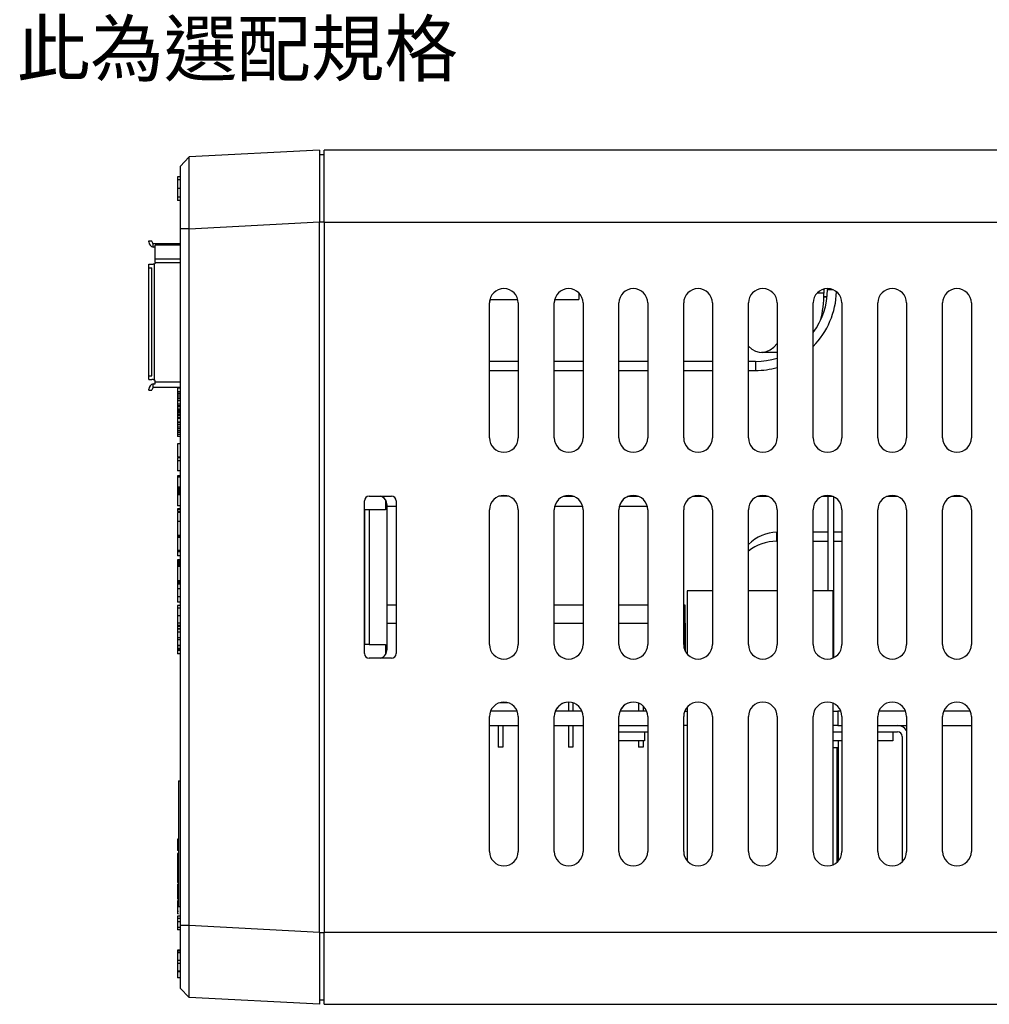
# Model space of a CAD drawing. Extents: x 12050 to 12411, y -1362 to -1020.
# Tile 25 of 36: x 12198 to 12306, y -1362 to -1252. Entities that reach past the tile are written whole.
import ezdxf

# ---------------------------------------------------------------- set-up
doc = ezdxf.new("R2010")
doc.units = 0
doc.layers.add('2', color=2, linetype='CONTINUOUS')
doc.styles.add('DIMEMSIONS', font='isocp.shx', dxfattribs={"bigfont": 'chineset.shx'})

msp = doc.modelspace()

# ---------------------------------------------------------------- linework, layer by layer
at = {"layer": '2', "color": 7}
for p, q in [((12231.186, -1266.911), (12216.684, -1267.671)), ((12231.186, -1266.911), (12231.186, -1274.9)), ((12231.186, -1266.911), (12231.186, -1267.411)), ((12331.686, -1266.911), (12231.686, -1266.911)), ((12231.686, -1274.911), (12231.686, -1266.911)), ((12215.686, -1268.723), (12216.684, -1267.671)), ((12231.186, -1267.411), (12231.686, -1267.411)), ((12215.686, -1268.723), (12215.686, -1275.66)), ((12215.686, -1269.864), (12215.386, -1269.864)), ((12215.386, -1269.864), (12215.386, -1269.872)), ((12215.686, -1269.872), (12215.386, -1269.872)), ((12215.386, -1269.872), (12215.386, -1270.206)), ((12215.386, -1270.206), (12215.386, -1271.185)), ((12215.686, -1270.206), (12215.386, -1270.206)), ((12215.686, -1271.185), (12215.386, -1271.185)), ((12215.386, -1271.185), (12215.386, -1272.153)), ((12215.686, -1272.153), (12215.386, -1272.153)), ((12215.386, -1272.153), (12215.386, -1272.503)), ((12215.386, -1272.503), (12215.386, -1272.511)), ((12215.686, -1272.503), (12215.386, -1272.503)), ((12215.686, -1272.511), (12215.386, -1272.511)), ((12215.686, -1275.66), (12215.686, -1318.411)), ((12216.684, -1275.66), (12215.686, -1275.66)), ((12216.684, -1275.66), (12231.186, -1274.9)), ((12216.684, -1318.411), (12216.684, -1275.66)), ((12231.186, -1274.9), (12231.686, -1274.9)), ((12231.186, -1353.922), (12231.186, -1274.9)), ((12231.686, -1274.911), (12331.566, -1274.911)), ((12231.686, -1274.911), (12231.686, -1353.911)), ((12212.186, -1277.011), (12212.536, -1277.011)), ((12212.186, -1277.111), (12212.186, -1277.011)), ((12212.536, -1277.061), (12212.536, -1277.011)), ((12212.686, -1277.703), (12212.686, -1277.311)), ((12212.686, -1277.311), (12212.88, -1277.311)), ((12212.886, -1277.711), (12212.786, -1277.711)), ((12212.88, -1277.311), (12215.686, -1277.311)), ((12212.886, -1278.985), (12212.886, -1277.487)), ((12215.686, -1277.487), (12212.886, -1277.487)), ((12212.886, -1278.985), (12215.686, -1278.985)), ((12212.186, -1279.611), (12212.536, -1279.611)), ((12212.186, -1280.011), (12212.186, -1279.611)), ((12212.186, -1292.011), (12212.186, -1280.011)), ((12212.186, -1280.011), (12212.536, -1280.011)), ((12212.536, -1279.611), (12212.686, -1279.611)), ((12212.536, -1292.011), (12212.536, -1280.011)), ((12212.786, -1279.584), (12212.786, -1292.438)), ((12212.886, -1279.41), (12215.686, -1279.41)), ((12287.686, -1282.311), (12287.686, -1282.411)), ((12260.006, -1282.768), (12260.006, -1283.511)), ((12287.286, -1282.811), (12286.524, -1282.811)), ((12287.644, -1283.231), (12287.279, -1283.231)), ((12287.28, -1283.211), (12287.646, -1283.211)), ((12287.286, -1282.362), (12287.286, -1282.811)), ((12287.686, -1282.411), (12288.242, -1282.411)), ((12250.086, -1298.911), (12250.086, -1283.911)), ((12250.086, -1290.411), (12250.086, -1283.911)), ((12250.136, -1283.511), (12253.235, -1283.511)), ((12253.286, -1283.911), (12253.286, -1298.911)), ((12257.286, -1298.911), (12257.286, -1283.911)), ((12257.286, -1290.411), (12257.286, -1283.911)), ((12257.336, -1283.511), (12260.006, -1283.511)), ((12260.486, -1283.911), (12260.486, -1298.911)), ((12264.486, -1298.911), (12264.486, -1283.911)), ((12264.486, -1290.411), (12264.486, -1283.911)), ((12267.686, -1283.911), (12267.686, -1298.911)), ((12271.686, -1298.911), (12271.686, -1283.911)), ((12271.686, -1290.411), (12271.686, -1283.911)), ((12274.886, -1283.911), (12274.886, -1298.911)), ((12278.886, -1298.911), (12278.886, -1283.911)), ((12282.086, -1283.911), (12282.086, -1298.911)), ((12286.086, -1298.911), (12286.086, -1283.911)), ((12289.286, -1283.911), (12289.286, -1298.911)), ((12293.286, -1298.911), (12293.286, -1283.911)), ((12296.486, -1283.911), (12296.486, -1298.911)), ((12300.486, -1298.911), (12300.486, -1283.911)), ((12303.686, -1283.911), (12303.686, -1298.911)), ((12286.935, -1285.771), (12286.946, -1285.771)), ((12278.886, -1290.411), (12278.886, -1288.727)), ((12282.086, -1289.411), (12280.348, -1289.411)), ((12253.286, -1290.411), (12250.086, -1290.411)), ((12260.486, -1290.411), (12257.286, -1290.411)), ((12267.686, -1290.411), (12264.486, -1290.411)), ((12274.886, -1290.411), (12271.686, -1290.411)), ((12279.686, -1290.411), (12278.886, -1290.411)), ((12279.686, -1290.411), (12279.686, -1291.411)), ((12212.186, -1292.011), (12212.536, -1292.011)), ((12212.186, -1292.411), (12212.186, -1292.011)), ((12250.086, -1291.411), (12253.286, -1291.411)), ((12257.286, -1291.411), (12260.486, -1291.411)), ((12264.486, -1291.411), (12267.686, -1291.411)), ((12271.686, -1291.411), (12274.886, -1291.411)), ((12278.886, -1291.411), (12279.686, -1291.411)), ((12212.186, -1292.411), (12212.536, -1292.411)), ((12212.686, -1292.411), (12212.536, -1292.411)), ((12212.686, -1293.332), (12212.686, -1292.919)), ((12212.786, -1292.911), (12212.879, -1292.911)), ((12212.883, -1292.91), (12212.886, -1292.711)), ((12212.886, -1292.711), (12212.886, -1292.611)), ((12215.686, -1292.711), (12212.886, -1292.711)), ((12212.186, -1293.611), (12212.186, -1293.511)), ((12212.186, -1293.611), (12212.536, -1293.611)), ((12212.536, -1293.611), (12212.536, -1293.561)), ((12212.886, -1293.311), (12212.786, -1293.311)), ((12215.686, -1293.311), (12212.886, -1293.311)), ((12215.386, -1293.311), (12215.386, -1293.4)), ((12215.686, -1293.4), (12215.386, -1293.4)), ((12215.386, -1293.4), (12215.386, -1293.8)), ((12215.686, -1293.8), (12215.386, -1293.8)), ((12215.386, -1293.8), (12215.386, -1293.985)), ((12215.386, -1293.985), (12215.386, -1294.177)), ((12215.686, -1293.985), (12215.386, -1293.985)), ((12215.386, -1294.177), (12215.386, -1294.377)), ((12215.686, -1294.177), (12215.386, -1294.177)), ((12215.386, -1294.377), (12215.386, -1294.582)), ((12215.686, -1294.377), (12215.386, -1294.377)), ((12215.686, -1294.582), (12215.386, -1294.582)), ((12215.386, -1294.582), (12215.386, -1294.783)), ((12215.686, -1294.783), (12215.386, -1294.783)), ((12215.386, -1294.783), (12215.386, -1295.183)), ((12215.686, -1295.183), (12215.386, -1295.183)), ((12215.386, -1295.183), (12215.386, -1295.368)), ((12215.386, -1295.368), (12215.386, -1295.478)), ((12215.686, -1295.368), (12215.386, -1295.368)), ((12215.686, -1295.478), (12215.386, -1295.478)), ((12215.386, -1295.478), (12215.386, -1295.717)), ((12215.686, -1295.717), (12215.386, -1295.717)), ((12215.386, -1295.717), (12215.386, -1295.861)), ((12215.686, -1295.861), (12215.386, -1295.861)), ((12215.386, -1295.861), (12215.386, -1295.88)), ((12215.686, -1295.88), (12215.386, -1295.88)), ((12215.386, -1295.88), (12215.386, -1295.897)), ((12215.686, -1295.897), (12215.386, -1295.897)), ((12215.386, -1295.897), (12215.386, -1295.912)), ((12215.686, -1295.912), (12215.386, -1295.912)), ((12215.386, -1295.912), (12215.386, -1295.926)), ((12215.686, -1295.926), (12215.386, -1295.926)), ((12215.386, -1295.926), (12215.386, -1295.938)), ((12215.686, -1295.938), (12215.386, -1295.938)), ((12215.386, -1295.938), (12215.386, -1295.949)), ((12215.686, -1295.949), (12215.386, -1295.949)), ((12215.386, -1295.949), (12215.386, -1295.959)), ((12215.686, -1295.959), (12215.386, -1295.959)), ((12215.386, -1295.959), (12215.386, -1295.967)), ((12215.686, -1295.967), (12215.386, -1295.967)), ((12215.386, -1295.967), (12215.386, -1295.974)), ((12215.686, -1295.974), (12215.386, -1295.974)), ((12215.386, -1295.974), (12215.386, -1295.981)), ((12215.686, -1295.981), (12215.386, -1295.981)), ((12215.386, -1295.981), (12215.386, -1295.989)), ((12215.686, -1295.989), (12215.386, -1295.989)), ((12215.386, -1295.989), (12215.386, -1295.996)), ((12215.686, -1295.996), (12215.386, -1295.996)), ((12215.386, -1295.996), (12215.386, -1296.004)), ((12215.686, -1296.004), (12215.386, -1296.004)), ((12215.386, -1296.004), (12215.386, -1296.011)), ((12215.686, -1296.011), (12215.386, -1296.011)), ((12215.386, -1296.011), (12215.386, -1296.019)), ((12215.686, -1296.019), (12215.386, -1296.019)), ((12215.386, -1296.019), (12215.386, -1296.027)), ((12215.686, -1296.027), (12215.386, -1296.027)), ((12215.386, -1296.027), (12215.386, -1296.036)), ((12215.686, -1296.036), (12215.386, -1296.036)), ((12215.386, -1296.036), (12215.386, -1296.045)), ((12215.686, -1296.045), (12215.386, -1296.045)), ((12215.386, -1296.045), (12215.386, -1296.056)), ((12215.686, -1296.056), (12215.386, -1296.056)), ((12215.386, -1296.056), (12215.386, -1296.068)), ((12215.686, -1296.068), (12215.386, -1296.068)), ((12215.386, -1296.068), (12215.386, -1296.081)), ((12215.686, -1296.081), (12215.386, -1296.081)), ((12215.386, -1296.081), (12215.386, -1296.096)), ((12215.686, -1296.096), (12215.386, -1296.096)), ((12215.386, -1296.096), (12215.386, -1296.111)), ((12215.686, -1296.111), (12215.386, -1296.111)), ((12215.386, -1296.111), (12215.386, -1296.128)), ((12215.686, -1296.128), (12215.386, -1296.128)), ((12215.386, -1296.128), (12215.386, -1296.168)), ((12215.686, -1296.168), (12215.386, -1296.168)), ((12215.386, -1296.168), (12215.386, -1296.367)), ((12215.386, -1296.367), (12215.386, -1296.474)), ((12215.686, -1296.367), (12215.386, -1296.367)), ((12215.686, -1296.474), (12215.386, -1296.474)), ((12215.386, -1296.474), (12215.386, -1296.691)), ((12215.386, -1296.691), (12215.386, -1296.777)), ((12215.686, -1296.691), (12215.386, -1296.691)), ((12215.686, -1296.777), (12215.386, -1296.777)), ((12215.386, -1296.777), (12215.386, -1297.173)), ((12215.686, -1297.173), (12215.386, -1297.173)), ((12215.386, -1297.173), (12215.386, -1297.255)), ((12215.686, -1297.255), (12215.386, -1297.255)), ((12215.386, -1297.255), (12215.386, -1297.467)), ((12215.386, -1297.467), (12215.386, -1297.468)), ((12215.686, -1297.467), (12215.386, -1297.467)), ((12215.686, -1297.468), (12215.386, -1297.468)), ((12215.386, -1297.468), (12215.386, -1297.708)), ((12215.686, -1297.708), (12215.386, -1297.708)), ((12215.386, -1297.708), (12215.386, -1297.921)), ((12215.686, -1297.921), (12215.386, -1297.921)), ((12215.386, -1297.921), (12215.386, -1298.117)), ((12215.686, -1298.117), (12215.386, -1298.117)), ((12215.386, -1298.117), (12215.386, -1298.314)), ((12215.686, -1298.314), (12215.386, -1298.314)), ((12215.386, -1298.314), (12215.386, -1298.532)), ((12215.686, -1298.532), (12215.386, -1298.532)), ((12215.386, -1298.532), (12215.386, -1298.767)), ((12215.686, -1298.767), (12215.386, -1298.767)), ((12215.686, -1299.585), (12215.386, -1299.585)), ((12215.386, -1299.585), (12215.386, -1301.051)), ((12215.686, -1301.051), (12215.386, -1301.051)), ((12215.686, -1301.141), (12215.386, -1301.141)), ((12215.386, -1301.141), (12215.386, -1301.451)), ((12215.686, -1301.451), (12215.386, -1301.451)), ((12215.386, -1301.451), (12215.386, -1302.576)), ((12215.686, -1302.576), (12215.386, -1302.576)), ((12215.686, -1303.135), (12215.386, -1303.135)), ((12215.386, -1303.135), (12215.386, -1303.135)), ((12215.686, -1303.135), (12215.386, -1303.135)), ((12215.386, -1303.135), (12215.386, -1303.136)), ((12215.686, -1303.136), (12215.386, -1303.136)), ((12215.386, -1303.136), (12215.386, -1303.138)), ((12215.686, -1303.138), (12215.386, -1303.138)), ((12215.386, -1303.138), (12215.386, -1303.14)), ((12215.686, -1303.14), (12215.386, -1303.14)), ((12215.386, -1303.14), (12215.386, -1303.146)), ((12215.686, -1303.146), (12215.386, -1303.146)), ((12215.386, -1303.146), (12215.386, -1303.152)), ((12215.686, -1303.152), (12215.386, -1303.152)), ((12215.386, -1303.152), (12215.386, -1303.158)), ((12215.686, -1303.158), (12215.386, -1303.158)), ((12215.386, -1303.158), (12215.386, -1303.164)), ((12215.686, -1303.164), (12215.386, -1303.164)), ((12215.386, -1303.164), (12215.386, -1303.17)), ((12215.686, -1303.17), (12215.386, -1303.17)), ((12215.386, -1303.17), (12215.386, -1303.176)), ((12215.686, -1303.176), (12215.386, -1303.176)), ((12215.386, -1303.176), (12215.386, -1303.181)), ((12215.686, -1303.181), (12215.386, -1303.181)), ((12215.386, -1303.181), (12215.386, -1303.187)), ((12215.686, -1303.187), (12215.386, -1303.187)), ((12215.386, -1303.187), (12215.386, -1303.193)), ((12215.686, -1303.193), (12215.386, -1303.193)), ((12215.386, -1303.193), (12215.386, -1303.199)), ((12215.686, -1303.199), (12215.386, -1303.199)), ((12215.386, -1303.199), (12215.386, -1303.205)), ((12215.686, -1303.205), (12215.386, -1303.205)), ((12215.386, -1303.205), (12215.386, -1303.211)), ((12215.686, -1303.211), (12215.386, -1303.211)), ((12215.386, -1303.211), (12215.386, -1303.217)), ((12215.686, -1303.217), (12215.386, -1303.217)), ((12215.386, -1303.217), (12215.386, -1303.223)), ((12215.686, -1303.223), (12215.386, -1303.223)), ((12215.386, -1303.223), (12215.386, -1303.229)), ((12215.686, -1303.229), (12215.386, -1303.229)), ((12215.386, -1303.229), (12215.386, -1303.235)), ((12215.686, -1303.235), (12215.386, -1303.235)), ((12215.386, -1303.235), (12215.386, -1303.241)), ((12215.686, -1303.241), (12215.386, -1303.241)), ((12215.386, -1303.241), (12215.386, -1303.247)), ((12215.686, -1303.247), (12215.386, -1303.247)), ((12215.386, -1303.247), (12215.386, -1303.252)), ((12215.686, -1303.252), (12215.386, -1303.252)), ((12215.386, -1303.252), (12215.386, -1303.258)), ((12215.686, -1303.258), (12215.386, -1303.258)), ((12215.386, -1303.258), (12215.386, -1303.27)), ((12215.686, -1303.27), (12215.386, -1303.27)), ((12215.386, -1303.27), (12215.386, -1303.276)), ((12215.686, -1303.276), (12215.386, -1303.276)), ((12215.386, -1303.276), (12215.386, -1303.282)), ((12215.686, -1303.282), (12215.386, -1303.282)), ((12215.386, -1303.282), (12215.386, -1304.414)), ((12215.686, -1304.414), (12215.386, -1304.414)), ((12215.386, -1304.414), (12215.386, -1304.422)), ((12215.686, -1304.422), (12215.386, -1304.422)), ((12215.386, -1304.422), (12215.386, -1304.433)), ((12215.686, -1304.433), (12215.386, -1304.433)), ((12215.386, -1304.433), (12215.386, -1304.444)), ((12215.686, -1304.444), (12215.386, -1304.444)), ((12215.386, -1304.444), (12215.386, -1304.456)), ((12215.686, -1304.456), (12215.386, -1304.456)), ((12215.386, -1304.456), (12215.386, -1304.468)), ((12215.686, -1304.468), (12215.386, -1304.468)), ((12215.386, -1304.468), (12215.386, -1304.479)), ((12215.686, -1304.479), (12215.386, -1304.479)), ((12215.386, -1304.479), (12215.386, -1304.491)), ((12215.686, -1304.491), (12215.386, -1304.491)), ((12215.386, -1304.491), (12215.386, -1304.504)), ((12215.686, -1304.504), (12215.386, -1304.504)), ((12215.386, -1304.504), (12215.386, -1304.516)), ((12215.686, -1304.516), (12215.386, -1304.516)), ((12215.386, -1304.516), (12215.386, -1304.528)), ((12215.686, -1304.528), (12215.386, -1304.528)), ((12215.386, -1304.528), (12215.386, -1304.541)), ((12215.686, -1304.541), (12215.386, -1304.541)), ((12215.386, -1304.541), (12215.386, -1304.553)), ((12215.686, -1304.553), (12215.386, -1304.553)), ((12215.386, -1304.553), (12215.386, -1304.566)), ((12215.686, -1304.566), (12215.386, -1304.566)), ((12215.386, -1304.566), (12215.386, -1304.578)), ((12215.686, -1304.578), (12215.386, -1304.578)), ((12215.386, -1304.578), (12215.386, -1304.591)), ((12215.686, -1304.591), (12215.386, -1304.591)), ((12215.386, -1304.591), (12215.386, -1304.603)), ((12215.686, -1304.603), (12215.386, -1304.603)), ((12215.386, -1304.603), (12215.386, -1304.615)), ((12215.686, -1304.615), (12215.386, -1304.615)), ((12215.386, -1304.615), (12215.386, -1304.628)), ((12215.686, -1304.628), (12215.386, -1304.628)), ((12215.386, -1304.628), (12215.386, -1304.64)), ((12215.686, -1304.64), (12215.386, -1304.64)), ((12215.386, -1304.64), (12215.386, -1304.655)), ((12215.686, -1304.655), (12215.386, -1304.655)), ((12215.386, -1304.655), (12215.386, -1304.67)), ((12215.686, -1304.67), (12215.386, -1304.67)), ((12215.386, -1304.67), (12215.386, -1304.685)), ((12215.686, -1304.685), (12215.386, -1304.685)), ((12215.386, -1304.685), (12215.386, -1304.701)), ((12215.686, -1304.701), (12215.386, -1304.701)), ((12215.386, -1304.701), (12215.386, -1304.716)), ((12215.686, -1304.716), (12215.386, -1304.716)), ((12215.386, -1304.716), (12215.386, -1304.731)), ((12215.686, -1304.731), (12215.386, -1304.731)), ((12215.386, -1304.731), (12215.386, -1304.746)), ((12215.686, -1304.746), (12215.386, -1304.746)), ((12215.386, -1304.746), (12215.386, -1304.762)), ((12215.686, -1304.762), (12215.386, -1304.762)), ((12215.386, -1304.762), (12215.386, -1304.777)), ((12215.686, -1304.777), (12215.386, -1304.777)), ((12215.386, -1304.777), (12215.386, -1304.792)), ((12215.686, -1304.792), (12215.386, -1304.792)), ((12215.386, -1304.792), (12215.386, -1304.807)), ((12215.686, -1304.807), (12215.386, -1304.807)), ((12215.386, -1304.807), (12215.386, -1304.822)), ((12215.686, -1304.822), (12215.386, -1304.822)), ((12215.386, -1304.822), (12215.386, -1304.836)), ((12215.686, -1304.836), (12215.386, -1304.836)), ((12215.386, -1304.836), (12215.386, -1304.851)), ((12215.686, -1304.851), (12215.386, -1304.851)), ((12215.386, -1304.851), (12215.386, -1304.865)), ((12215.686, -1304.865), (12215.386, -1304.865)), ((12215.386, -1304.865), (12215.386, -1304.879)), ((12215.686, -1304.879), (12215.386, -1304.879)), ((12215.386, -1304.879), (12215.386, -1304.893)), ((12215.686, -1304.893), (12215.386, -1304.893)), ((12215.386, -1304.893), (12215.386, -1304.906)), ((12215.686, -1304.906), (12215.386, -1304.906)), ((12215.386, -1304.906), (12215.386, -1304.92)), ((12215.686, -1304.92), (12215.386, -1304.92)), ((12215.386, -1304.92), (12215.386, -1304.933)), ((12215.686, -1304.933), (12215.386, -1304.933)), ((12215.386, -1304.933), (12215.386, -1304.945)), ((12215.686, -1304.945), (12215.386, -1304.945)), ((12215.386, -1304.945), (12215.386, -1304.958)), ((12215.686, -1304.958), (12215.386, -1304.958)), ((12215.386, -1304.958), (12215.386, -1304.97)), ((12215.686, -1304.97), (12215.386, -1304.97)), ((12215.386, -1304.97), (12215.386, -1304.981)), ((12215.686, -1304.981), (12215.386, -1304.981)), ((12215.386, -1304.981), (12215.386, -1304.999)), ((12215.686, -1304.999), (12215.386, -1304.999)), ((12215.386, -1304.999), (12215.386, -1305.015)), ((12215.686, -1305.015), (12215.386, -1305.015)), ((12215.386, -1305.015), (12215.386, -1305.03)), ((12215.686, -1305.03), (12215.386, -1305.03)), ((12215.386, -1305.03), (12215.386, -1305.044)), ((12215.686, -1305.044), (12215.386, -1305.044)), ((12215.386, -1305.044), (12215.386, -1305.057)), ((12215.686, -1305.057), (12215.386, -1305.057)), ((12215.386, -1305.057), (12215.386, -1305.068)), ((12215.686, -1305.068), (12215.386, -1305.068)), ((12215.386, -1305.068), (12215.386, -1305.079)), ((12215.686, -1305.079), (12215.386, -1305.079)), ((12215.386, -1305.079), (12215.386, -1305.089)), ((12215.686, -1305.089), (12215.386, -1305.089)), ((12215.386, -1305.089), (12215.386, -1305.097)), ((12215.686, -1305.097), (12215.386, -1305.097)), ((12215.386, -1305.097), (12215.386, -1305.105)), ((12215.686, -1305.105), (12215.386, -1305.105)), ((12215.386, -1305.105), (12215.386, -1305.112)), ((12215.686, -1305.112), (12215.386, -1305.112)), ((12215.386, -1305.112), (12215.386, -1305.118)), ((12215.686, -1305.118), (12215.386, -1305.118)), ((12215.386, -1305.118), (12215.386, -1305.124)), ((12215.686, -1305.124), (12215.386, -1305.124)), ((12215.386, -1305.124), (12215.386, -1305.129)), ((12215.686, -1305.129), (12215.386, -1305.129)), ((12215.386, -1305.129), (12215.386, -1305.133)), ((12215.686, -1305.133), (12215.386, -1305.133)), ((12215.386, -1305.133), (12215.386, -1305.136)), ((12215.686, -1305.136), (12215.386, -1305.136)), ((12215.386, -1305.136), (12215.386, -1305.139)), ((12215.686, -1305.139), (12215.386, -1305.139)), ((12215.386, -1305.139), (12215.386, -1305.142)), ((12215.686, -1305.142), (12215.386, -1305.142)), ((12215.386, -1305.142), (12215.386, -1305.144)), ((12215.686, -1305.144), (12215.386, -1305.144)), ((12215.386, -1305.144), (12215.386, -1305.146)), ((12215.686, -1305.146), (12215.386, -1305.146)), ((12215.386, -1305.146), (12215.386, -1305.147)), ((12215.686, -1305.147), (12215.386, -1305.147)), ((12215.386, -1305.147), (12215.386, -1305.148)), ((12215.686, -1305.148), (12215.386, -1305.148)), ((12215.386, -1305.148), (12215.386, -1305.149)), ((12215.686, -1305.149), (12215.386, -1305.149)), ((12215.386, -1305.149), (12215.386, -1305.15)), ((12215.686, -1305.15), (12215.386, -1305.15)), ((12215.386, -1305.15), (12215.386, -1305.257)), ((12215.686, -1305.257), (12215.386, -1305.257)), ((12215.386, -1305.257), (12215.386, -1306.464)), ((12236.186, -1322.911), (12236.186, -1305.911)), ((12236.686, -1305.411), (12239.186, -1305.411)), ((12238.519, -1305.814), (12238.519, -1306.911)), ((12238.686, -1306.511), (12238.686, -1306.367)), ((12238.686, -1322.455), (12238.686, -1306.367)), ((12239.686, -1305.911), (12239.686, -1322.911)), ((12252.242, -1305.411), (12251.129, -1305.411)), ((12258.329, -1305.411), (12259.442, -1305.411)), ((12265.529, -1305.411), (12266.642, -1305.411)), ((12272.729, -1305.411), (12273.842, -1305.411)), ((12279.929, -1305.411), (12281.042, -1305.411)), ((12287.129, -1305.411), (12288.242, -1305.411)), ((12287.766, -1315.911), (12287.766, -1305.411)), ((12288.406, -1323.34), (12288.406, -1305.482)), ((12294.329, -1305.411), (12295.442, -1305.411)), ((12301.529, -1305.411), (12302.642, -1305.411)), ((12215.686, -1306.464), (12215.386, -1306.464)), ((12215.686, -1306.788), (12215.386, -1306.788)), ((12215.386, -1306.788), (12215.386, -1306.846)), ((12215.686, -1306.846), (12215.386, -1306.846)), ((12215.386, -1306.846), (12215.386, -1306.874)), ((12215.686, -1306.874), (12215.386, -1306.874)), ((12215.386, -1306.874), (12215.386, -1307.098)), ((12215.686, -1307.098), (12215.386, -1307.098)), ((12215.386, -1307.098), (12215.386, -1307.111)), ((12215.686, -1307.205), (12215.386, -1307.205)), ((12215.386, -1307.205), (12215.386, -1308.222)), ((12236.686, -1306.911), (12236.186, -1306.911)), ((12236.186, -1306.911), (12236.186, -1321.911)), ((12238.519, -1306.911), (12236.686, -1306.911)), ((12236.686, -1306.911), (12236.686, -1321.911)), ((12238.686, -1306.511), (12239.686, -1306.511)), ((12250.086, -1321.911), (12250.086, -1306.911)), ((12253.286, -1306.911), (12253.286, -1321.911)), ((12257.286, -1321.911), (12257.286, -1306.911)), ((12257.336, -1306.511), (12260.435, -1306.511)), ((12260.486, -1306.911), (12260.486, -1321.911)), ((12264.486, -1321.911), (12264.486, -1306.911)), ((12264.536, -1306.511), (12267.635, -1306.511)), ((12267.686, -1306.911), (12267.686, -1321.911)), ((12271.686, -1321.911), (12271.686, -1306.911)), ((12274.886, -1306.911), (12274.886, -1321.911)), ((12278.886, -1321.911), (12278.886, -1306.911)), ((12282.086, -1306.911), (12282.086, -1321.911)), ((12286.086, -1321.911), (12286.086, -1306.911)), ((12289.286, -1306.911), (12289.286, -1321.911)), ((12293.286, -1321.911), (12293.286, -1306.911)), ((12296.486, -1306.911), (12296.486, -1321.911)), ((12300.486, -1321.911), (12300.486, -1306.911)), ((12303.686, -1306.911), (12303.686, -1321.911)), ((12215.686, -1308.222), (12215.386, -1308.222)), ((12215.386, -1308.222), (12215.386, -1309.789)), ((12282.086, -1309.411), (12282.046, -1309.411)), ((12287.766, -1309.411), (12286.086, -1309.411)), ((12289.286, -1309.411), (12288.406, -1309.411)), ((12215.686, -1309.789), (12215.386, -1309.789)), ((12215.386, -1309.789), (12215.386, -1309.848)), ((12215.686, -1309.848), (12215.386, -1309.848)), ((12215.386, -1309.848), (12215.386, -1309.982)), ((12215.686, -1309.982), (12215.386, -1309.982)), ((12215.386, -1309.982), (12215.386, -1311.454)), ((12282.029, -1310.411), (12282.086, -1310.411)), ((12286.086, -1315.911), (12286.086, -1310.411)), ((12286.086, -1310.411), (12287.766, -1310.411)), ((12288.406, -1310.411), (12289.286, -1310.411)), ((12215.386, -1311.454), (12215.386, -1311.598)), ((12215.686, -1311.454), (12215.386, -1311.454)), ((12215.686, -1311.598), (12215.386, -1311.598)), ((12215.386, -1311.598), (12215.386, -1312.034)), ((12278.886, -1315.911), (12278.886, -1311.523)), ((12215.686, -1312.034), (12215.386, -1312.034)), ((12215.686, -1312.49), (12215.386, -1312.49)), ((12215.386, -1312.49), (12215.386, -1312.49)), ((12215.686, -1312.49), (12215.386, -1312.49)), ((12215.386, -1312.49), (12215.386, -1312.49)), ((12215.686, -1312.49), (12215.386, -1312.49)), ((12215.386, -1312.49), (12215.386, -1312.492)), ((12215.686, -1312.492), (12215.386, -1312.492)), ((12215.386, -1312.492), (12215.386, -1312.494)), ((12215.686, -1312.494), (12215.386, -1312.494)), ((12215.386, -1312.494), (12215.386, -1312.496)), ((12215.686, -1312.496), (12215.386, -1312.496)), ((12215.386, -1312.496), (12215.386, -1312.498)), ((12215.686, -1312.498), (12215.386, -1312.498)), ((12215.386, -1312.498), (12215.386, -1312.502)), ((12215.686, -1312.502), (12215.386, -1312.502)), ((12215.386, -1312.502), (12215.386, -1312.507)), ((12215.686, -1312.507), (12215.386, -1312.507)), ((12215.386, -1312.507), (12215.386, -1312.513)), ((12215.686, -1312.513), (12215.386, -1312.513)), ((12215.386, -1312.513), (12215.386, -1312.521)), ((12215.686, -1312.521), (12215.386, -1312.521)), ((12215.386, -1312.521), (12215.386, -1312.529)), ((12215.686, -1312.529), (12215.386, -1312.529)), ((12215.386, -1312.529), (12215.386, -1312.539)), ((12215.686, -1312.539), (12215.386, -1312.539)), ((12215.386, -1312.539), (12215.386, -1312.549)), ((12215.686, -1312.549), (12215.386, -1312.549)), ((12215.386, -1312.549), (12215.386, -1312.561)), ((12215.686, -1312.561), (12215.386, -1312.561)), ((12215.386, -1312.561), (12215.386, -1312.573)), ((12215.686, -1312.573), (12215.386, -1312.573)), ((12215.386, -1312.573), (12215.386, -1312.586)), ((12215.686, -1312.586), (12215.386, -1312.586)), ((12215.386, -1312.586), (12215.386, -1312.6)), ((12215.686, -1312.6), (12215.386, -1312.6)), ((12215.386, -1312.6), (12215.386, -1312.615)), ((12215.686, -1312.615), (12215.386, -1312.615)), ((12215.386, -1312.615), (12215.386, -1312.631)), ((12215.686, -1312.631), (12215.386, -1312.631)), ((12215.386, -1312.631), (12215.386, -1312.647)), ((12215.686, -1312.647), (12215.386, -1312.647)), ((12215.386, -1312.647), (12215.386, -1312.664)), ((12215.686, -1312.664), (12215.386, -1312.664)), ((12215.386, -1312.664), (12215.386, -1312.681)), ((12215.686, -1312.681), (12215.386, -1312.681)), ((12215.386, -1312.681), (12215.386, -1312.7)), ((12215.686, -1312.7), (12215.386, -1312.7)), ((12215.386, -1312.7), (12215.386, -1312.718)), ((12215.686, -1312.718), (12215.386, -1312.718)), ((12215.386, -1312.718), (12215.386, -1312.737)), ((12215.686, -1312.737), (12215.386, -1312.737)), ((12215.386, -1312.737), (12215.386, -1312.757)), ((12215.686, -1312.757), (12215.386, -1312.757)), ((12215.386, -1312.757), (12215.386, -1312.777)), ((12215.686, -1312.777), (12215.386, -1312.777)), ((12215.386, -1312.777), (12215.386, -1312.798)), ((12215.686, -1312.798), (12215.386, -1312.798)), ((12215.386, -1312.798), (12215.386, -1312.825)), ((12215.686, -1312.825), (12215.386, -1312.825)), ((12215.386, -1312.825), (12215.386, -1312.852)), ((12215.686, -1312.852), (12215.386, -1312.852)), ((12215.386, -1312.852), (12215.386, -1312.88)), ((12215.686, -1312.88), (12215.386, -1312.88)), ((12215.386, -1312.88), (12215.386, -1312.909)), ((12215.686, -1312.909), (12215.386, -1312.909)), ((12215.386, -1312.909), (12215.386, -1312.938)), ((12215.686, -1312.938), (12215.386, -1312.938)), ((12215.386, -1312.938), (12215.386, -1312.967)), ((12215.686, -1312.967), (12215.386, -1312.967)), ((12215.386, -1312.967), (12215.386, -1312.997)), ((12215.686, -1312.997), (12215.386, -1312.997)), ((12215.386, -1312.997), (12215.386, -1313.027)), ((12215.686, -1313.027), (12215.386, -1313.027)), ((12215.386, -1313.027), (12215.386, -1313.058)), ((12215.686, -1313.058), (12215.386, -1313.058)), ((12215.386, -1313.058), (12215.386, -1313.088)), ((12215.686, -1313.088), (12215.386, -1313.088)), ((12215.386, -1313.088), (12215.386, -1313.119)), ((12215.686, -1313.119), (12215.386, -1313.119)), ((12215.386, -1313.119), (12215.386, -1313.15)), ((12215.686, -1313.15), (12215.386, -1313.15)), ((12215.386, -1313.15), (12215.386, -1313.181)), ((12215.686, -1313.181), (12215.386, -1313.181)), ((12215.386, -1313.181), (12215.386, -1313.204)), ((12215.686, -1313.204), (12215.386, -1313.204)), ((12215.386, -1313.204), (12215.386, -1313.208)), ((12215.686, -1313.208), (12215.386, -1313.208)), ((12215.386, -1313.208), (12215.386, -1313.232)), ((12215.686, -1313.232), (12215.386, -1313.232)), ((12215.386, -1313.232), (12215.386, -1313.235)), ((12215.686, -1313.235), (12215.386, -1313.235)), ((12215.386, -1313.235), (12215.386, -1314.824)), ((12215.686, -1314.824), (12215.386, -1314.824)), ((12215.386, -1314.824), (12215.386, -1314.835)), ((12215.686, -1314.835), (12215.386, -1314.835)), ((12215.386, -1314.835), (12215.386, -1314.905)), ((12215.686, -1314.905), (12215.386, -1314.905)), ((12215.386, -1314.905), (12215.386, -1314.975)), ((12215.686, -1314.975), (12215.386, -1314.975)), ((12215.386, -1314.975), (12215.386, -1315.045)), ((12215.686, -1315.045), (12215.386, -1315.045)), ((12215.386, -1315.045), (12215.386, -1315.115)), ((12215.686, -1315.115), (12215.386, -1315.115)), ((12215.386, -1315.115), (12215.386, -1315.175)), ((12215.686, -1315.175), (12215.386, -1315.175)), ((12215.386, -1315.175), (12215.386, -1315.707)), ((12215.686, -1315.175), (12215.386, -1315.175)), ((12215.386, -1315.707), (12215.386, -1316.609)), ((12215.686, -1315.707), (12215.386, -1315.707)), ((12272.086, -1315.911), (12272.086, -1322.969)), ((12274.886, -1315.911), (12272.086, -1315.911)), ((12282.086, -1315.911), (12278.886, -1315.911)), ((12288.286, -1315.911), (12286.086, -1315.911)), ((12288.286, -1315.911), (12288.286, -1323.394)), ((12215.686, -1316.609), (12215.386, -1316.609)), ((12215.386, -1316.609), (12215.386, -1317.193)), ((12215.686, -1317.193), (12215.386, -1317.193)), ((12215.386, -1317.548), (12215.386, -1317.865)), ((12215.686, -1317.548), (12215.386, -1317.548)), ((12215.686, -1317.548), (12215.386, -1317.548)), ((12215.686, -1317.865), (12215.386, -1317.865)), ((12215.386, -1317.865), (12215.386, -1318.688)), ((12215.686, -1318.411), (12215.686, -1329.411)), ((12216.684, -1329.411), (12216.684, -1318.411)), ((12239.686, -1317.511), (12238.686, -1317.511)), ((12260.486, -1317.511), (12257.286, -1317.511)), ((12267.686, -1317.511), (12264.486, -1317.511)), ((12271.863, -1317.511), (12271.686, -1317.511)), ((12271.863, -1319.511), (12271.863, -1317.511)), ((12271.863, -1319.511), (12271.863, -1317.511)), ((12215.686, -1318.688), (12215.386, -1318.688)), ((12215.386, -1318.688), (12215.386, -1319.503)), ((12215.686, -1319.503), (12215.386, -1319.503)), ((12215.386, -1319.503), (12215.386, -1319.794)), ((12238.686, -1319.511), (12239.686, -1319.511)), ((12257.286, -1319.511), (12260.486, -1319.511)), ((12264.486, -1319.511), (12267.686, -1319.511)), ((12271.686, -1319.511), (12271.863, -1319.511)), ((12271.863, -1319.511), (12271.863, -1322.643)), ((12271.863, -1322.643), (12271.863, -1319.511)), ((12215.686, -1319.794), (12215.386, -1319.794)), ((12215.386, -1319.794), (12215.386, -1319.899)), ((12215.686, -1319.899), (12215.386, -1319.899)), ((12215.386, -1319.899), (12215.386, -1320.149)), ((12215.686, -1320.149), (12215.386, -1320.149)), ((12215.386, -1320.149), (12215.386, -1320.18)), ((12215.686, -1320.18), (12215.386, -1320.18)), ((12215.386, -1320.18), (12215.386, -1320.517)), ((12215.686, -1320.517), (12215.386, -1320.517)), ((12215.386, -1320.517), (12215.386, -1321.171)), ((12215.686, -1321.171), (12215.386, -1321.171)), ((12215.386, -1321.171), (12215.386, -1321.377)), ((12215.686, -1321.377), (12215.386, -1321.377)), ((12215.386, -1321.377), (12215.386, -1322.016)), ((12215.686, -1322.016), (12215.386, -1322.016)), ((12215.386, -1322.016), (12215.386, -1322.042)), ((12215.686, -1322.042), (12215.386, -1322.042)), ((12215.386, -1322.042), (12215.386, -1322.357)), ((12215.686, -1322.357), (12215.386, -1322.357)), ((12215.386, -1322.357), (12215.386, -1322.37)), ((12215.686, -1322.37), (12215.386, -1322.37)), ((12215.386, -1322.37), (12215.386, -1322.395)), ((12215.686, -1322.395), (12215.386, -1322.395)), ((12215.386, -1322.395), (12215.386, -1322.419)), ((12215.386, -1322.419), (12215.386, -1322.441)), ((12215.686, -1322.419), (12215.386, -1322.419)), ((12215.686, -1322.441), (12215.386, -1322.441)), ((12215.386, -1322.441), (12215.386, -1322.461)), ((12215.686, -1322.461), (12215.386, -1322.461)), ((12215.386, -1322.461), (12215.386, -1322.479)), ((12215.686, -1322.479), (12215.386, -1322.479)), ((12215.386, -1322.479), (12215.386, -1322.496)), ((12215.686, -1322.496), (12215.386, -1322.496)), ((12215.386, -1322.496), (12215.386, -1322.511)), ((12215.686, -1322.511), (12215.386, -1322.511)), ((12215.386, -1322.511), (12215.386, -1322.525)), ((12215.686, -1322.525), (12215.386, -1322.525)), ((12215.386, -1322.525), (12215.386, -1322.537)), ((12215.686, -1322.537), (12215.386, -1322.537)), ((12215.386, -1322.537), (12215.386, -1322.548)), ((12215.686, -1322.548), (12215.386, -1322.548)), ((12215.386, -1322.548), (12215.386, -1322.557)), ((12215.686, -1322.557), (12215.386, -1322.557)), ((12215.386, -1322.557), (12215.386, -1322.564)), ((12215.686, -1322.564), (12215.386, -1322.564)), ((12215.386, -1322.564), (12215.386, -1322.57)), ((12215.686, -1322.57), (12215.386, -1322.57)), ((12215.386, -1322.57), (12215.386, -1322.574)), ((12215.686, -1322.574), (12215.386, -1322.574)), ((12215.386, -1322.574), (12215.386, -1322.577)), ((12215.686, -1322.577), (12215.386, -1322.577)), ((12215.386, -1322.577), (12215.386, -1322.579)), ((12215.686, -1322.579), (12215.386, -1322.579)), ((12215.386, -1322.579), (12215.386, -1322.95)), ((12236.686, -1321.911), (12236.186, -1321.911)), ((12236.686, -1321.911), (12238.519, -1321.911)), ((12238.519, -1321.911), (12238.519, -1323.008)), ((12215.686, -1322.95), (12215.386, -1322.95)), ((12239.186, -1323.411), (12236.686, -1323.411)), ((12258.863, -1328.311), (12258.863, -1329.311)), ((12253.169, -1329.311), (12250.202, -1329.311)), ((12252.129, -1328.374), (12251.242, -1328.374)), ((12260.369, -1329.311), (12257.402, -1329.311)), ((12259.363, -1328.384), (12259.363, -1329.311)), ((12259.363, -1328.384), (12259.363, -1329.311)), ((12267.569, -1329.311), (12264.602, -1329.311)), ((12266.663, -1328.419), (12266.663, -1329.311)), ((12267.163, -1328.728), (12267.163, -1329.311)), ((12271.802, -1329.311), (12272.086, -1329.311)), ((12271.863, -1329.179), (12271.863, -1329.311)), ((12271.863, -1329.179), (12271.863, -1329.311)), ((12272.086, -1328.853), (12272.086, -1345.969)), ((12288.286, -1328.428), (12288.286, -1346.394)), ((12288.286, -1329.311), (12288.843, -1329.311)), ((12289.169, -1329.311), (12288.843, -1329.311)), ((12288.843, -1329.311), (12288.843, -1330.911)), ((12296.369, -1329.311), (12293.402, -1329.311)), ((12303.569, -1329.311), (12300.602, -1329.311)), ((12215.686, -1329.411), (12215.686, -1353.162)), ((12216.684, -1353.162), (12216.684, -1329.411)), ((12250.086, -1344.911), (12250.086, -1329.911)), ((12253.286, -1329.911), (12253.286, -1344.911)), ((12257.286, -1344.911), (12257.286, -1329.911)), ((12260.486, -1329.911), (12260.486, -1344.911)), ((12264.486, -1344.911), (12264.486, -1329.911)), ((12267.686, -1329.911), (12267.686, -1344.911)), ((12271.686, -1344.911), (12271.686, -1329.911)), ((12274.886, -1329.911), (12274.886, -1344.911)), ((12278.886, -1344.911), (12278.886, -1329.911)), ((12282.086, -1329.911), (12282.086, -1344.911)), ((12286.086, -1344.911), (12286.086, -1329.911)), ((12289.286, -1329.911), (12289.286, -1344.911)), ((12293.286, -1344.911), (12293.286, -1329.911)), ((12296.486, -1329.911), (12296.486, -1344.911)), ((12300.486, -1344.911), (12300.486, -1329.911)), ((12303.686, -1329.911), (12303.686, -1344.911)), ((12250.086, -1344.911), (12250.086, -1330.911)), ((12250.086, -1330.911), (12253.286, -1330.911)), ((12251.063, -1330.911), (12251.063, -1333.311)), ((12251.563, -1330.911), (12251.563, -1333.311)), ((12257.286, -1344.911), (12257.286, -1330.911)), ((12257.286, -1330.911), (12260.486, -1330.911)), ((12258.863, -1330.911), (12258.863, -1333.311)), ((12259.363, -1330.911), (12259.363, -1333.311)), ((12259.363, -1330.911), (12259.363, -1333.311)), ((12264.486, -1330.911), (12267.686, -1330.911)), ((12271.686, -1344.911), (12271.686, -1330.911)), ((12272.086, -1330.911), (12271.686, -1330.911)), ((12288.843, -1330.911), (12288.286, -1330.911)), ((12288.843, -1330.911), (12289.286, -1330.911)), ((12293.286, -1330.911), (12296.486, -1330.911)), ((12300.486, -1344.911), (12300.486, -1330.911)), ((12300.486, -1330.911), (12303.686, -1330.911)), ((12264.486, -1331.611), (12267.686, -1331.611)), ((12264.486, -1344.911), (12264.486, -1332.611)), ((12267.336, -1332.611), (12264.486, -1332.611)), ((12266.663, -1332.611), (12266.663, -1333.311)), ((12267.163, -1332.611), (12267.163, -1333.311)), ((12267.163, -1332.611), (12267.163, -1333.311)), ((12267.336, -1331.611), (12267.336, -1332.611)), ((12288.286, -1331.611), (12289.286, -1331.611)), ((12289.286, -1332.611), (12288.286, -1332.611)), ((12288.886, -1332.611), (12288.886, -1345.969)), ((12293.286, -1331.611), (12295.486, -1331.611)), ((12293.286, -1344.911), (12293.286, -1332.611)), ((12294.936, -1332.611), (12293.286, -1332.611)), ((12294.936, -1331.611), (12294.936, -1332.611)), ((12295.986, -1332.111), (12295.986, -1346.073)), ((12251.563, -1333.311), (12251.063, -1333.311)), ((12259.363, -1333.311), (12258.863, -1333.311)), ((12259.363, -1333.311), (12259.363, -1333.311)), ((12267.163, -1333.311), (12266.663, -1333.311)), ((12267.163, -1333.311), (12267.163, -1333.311)), ((12288.886, -1333.371), (12288.286, -1333.371)), ((12288.756, -1346.101), (12288.756, -1333.371)), ((12215.486, -1337.073), (12215.686, -1337.073)), ((12215.486, -1337.073), (12215.486, -1351.073)), ((12215.486, -1343.555), (12215.386, -1343.555)), ((12215.386, -1343.555), (12215.386, -1344.807)), ((12215.486, -1344.807), (12215.386, -1344.807)), ((12215.486, -1345.141), (12215.386, -1345.141)), ((12215.386, -1345.141), (12215.386, -1345.435)), ((12215.486, -1345.435), (12215.386, -1345.435)), ((12215.386, -1345.435), (12215.386, -1345.805)), ((12215.486, -1345.805), (12215.386, -1345.805)), ((12215.386, -1345.805), (12215.386, -1346.495)), ((12215.386, -1346.495), (12215.386, -1346.756)), ((12215.486, -1346.495), (12215.386, -1346.495)), ((12215.486, -1346.756), (12215.386, -1346.756)), ((12215.486, -1346.802), (12215.386, -1346.802)), ((12215.386, -1346.802), (12215.386, -1347.147)), ((12215.386, -1347.147), (12215.386, -1347.779)), ((12215.486, -1347.147), (12215.386, -1347.147)), ((12215.486, -1347.779), (12215.386, -1347.779)), ((12215.386, -1347.779), (12215.386, -1348.084)), ((12215.486, -1348.084), (12215.386, -1348.084)), ((12215.386, -1348.084), (12215.386, -1348.35)), ((12215.486, -1348.35), (12215.386, -1348.35)), ((12215.486, -1348.539), (12215.386, -1348.539)), ((12215.386, -1348.539), (12215.386, -1348.82)), ((12215.486, -1348.82), (12215.386, -1348.82)), ((12215.386, -1348.82), (12215.386, -1349.001)), ((12215.486, -1349.001), (12215.386, -1349.001)), ((12215.386, -1349.001), (12215.386, -1349.765)), ((12215.486, -1349.765), (12215.386, -1349.765)), ((12215.386, -1349.765), (12215.386, -1349.946)), ((12215.486, -1349.946), (12215.386, -1349.946)), ((12215.386, -1349.946), (12215.386, -1350.215)), ((12215.486, -1350.215), (12215.386, -1350.215)), ((12215.486, -1350.405), (12215.386, -1350.405)), ((12215.386, -1350.405), (12215.386, -1350.671)), ((12215.486, -1350.671), (12215.386, -1350.671)), ((12215.386, -1350.671), (12215.386, -1351.591)), ((12215.686, -1351.073), (12215.486, -1351.073)), ((12215.486, -1351.591), (12215.386, -1351.591)), ((12215.386, -1351.591), (12215.386, -1351.857)), ((12215.486, -1351.857), (12215.386, -1351.857)), ((12215.686, -1352.105), (12215.386, -1352.105)), ((12215.386, -1352.105), (12215.386, -1352.371)), ((12215.686, -1352.371), (12215.386, -1352.371)), ((12215.386, -1352.371), (12215.386, -1352.727)), ((12215.486, -1352.073), (12215.686, -1352.073)), ((12215.686, -1352.727), (12215.386, -1352.727)), ((12215.386, -1352.727), (12215.386, -1353.371)), ((12215.386, -1353.371), (12215.386, -1353.622)), ((12215.686, -1353.371), (12215.386, -1353.371)), ((12215.686, -1353.162), (12215.686, -1360.099)), ((12216.684, -1353.162), (12215.686, -1353.162)), ((12231.186, -1353.922), (12216.684, -1353.162)), ((12215.686, -1353.622), (12215.386, -1353.622)), ((12231.186, -1353.922), (12231.186, -1361.911)), ((12231.186, -1353.922), (12231.686, -1353.922)), ((12408.686, -1353.911), (12231.686, -1353.911)), ((12231.686, -1361.911), (12231.686, -1353.911)), ((12231.686, -1361.411), (12231.686, -1353.922)), ((12215.686, -1355.907), (12215.386, -1355.907)), ((12215.386, -1355.907), (12215.386, -1355.988)), ((12215.686, -1355.988), (12215.386, -1355.988)), ((12215.386, -1355.988), (12215.386, -1356.171)), ((12215.686, -1356.171), (12215.386, -1356.171)), ((12215.386, -1356.171), (12215.386, -1357.023)), ((12215.686, -1357.023), (12215.386, -1357.023)), ((12215.386, -1357.023), (12215.386, -1357.361)), ((12215.386, -1357.361), (12215.386, -1358.213)), ((12215.686, -1357.361), (12215.386, -1357.361)), ((12215.386, -1358.213), (12215.386, -1358.317)), ((12215.686, -1358.213), (12215.386, -1358.213)), ((12215.686, -1358.317), (12215.386, -1358.317)), ((12215.386, -1358.317), (12215.386, -1358.966)), ((12215.686, -1358.966), (12215.386, -1358.966)), ((12216.684, -1361.151), (12215.686, -1360.099)), ((12231.186, -1361.911), (12216.684, -1361.151)), ((12231.186, -1361.411), (12231.186, -1361.911)), ((12231.186, -1361.411), (12231.686, -1361.411)), ((12231.686, -1361.911), (12408.686, -1361.911))]:
    msp.add_line(p, q, dxfattribs=at)
at = {"layer": '2', "color": 7, "flags": 128}
for points in [[(12216.684, -1275.66), (12216.681, -1275.159), (12216.678, -1274.66), (12216.675, -1274.164), (12216.672, -1273.675), (12216.67, -1273.193), (12216.668, -1272.72), (12216.666, -1272.26), (12216.665, -1271.812), (12216.663, -1271.38), (12216.662, -1270.965), (12216.662, -1270.568), (12216.662, -1270.192), (12216.662, -1269.837), (12216.662, -1269.505), (12216.662, -1269.197), (12216.663, -1268.915), (12216.665, -1268.66), (12216.666, -1268.432), (12216.668, -1268.232), (12216.67, -1268.062), (12216.672, -1267.922), (12216.675, -1267.813), (12216.678, -1267.734), (12216.681, -1267.687), (12216.684, -1267.671)], [(12212.786, -1277.711), (12212.782, -1277.711), (12212.778, -1277.711), (12212.774, -1277.711), (12212.77, -1277.711), (12212.766, -1277.711), (12212.762, -1277.711), (12212.758, -1277.71), (12212.754, -1277.71), (12212.75, -1277.71), (12212.746, -1277.71), (12212.741, -1277.709), (12212.737, -1277.709), (12212.733, -1277.709), (12212.729, -1277.708), (12212.724, -1277.708), (12212.72, -1277.707), (12212.716, -1277.707), (12212.712, -1277.706), (12212.707, -1277.706), (12212.703, -1277.705), (12212.699, -1277.705), (12212.694, -1277.704), (12212.69, -1277.703), (12212.686, -1277.703)], [(12212.88, -1277.311), (12212.88, -1277.311), (12212.881, -1277.311), (12212.881, -1277.311), (12212.882, -1277.311), (12212.882, -1277.311), (12212.882, -1277.311), (12212.883, -1277.311), (12212.883, -1277.311), (12212.883, -1277.311), (12212.884, -1277.311), (12212.884, -1277.311), (12212.884, -1277.311), (12212.884, -1277.312), (12212.885, -1277.312), (12212.885, -1277.312), (12212.885, -1277.312), (12212.885, -1277.312), (12212.885, -1277.312), (12212.885, -1277.312), (12212.885, -1277.312), (12212.885, -1277.312), (12212.886, -1277.313), (12212.886, -1277.313), (12212.886, -1277.313)], [(12212.886, -1279.41), (12212.886, -1279.39), (12212.886, -1279.37), (12212.886, -1279.35), (12212.886, -1279.331), (12212.886, -1279.312), (12212.886, -1279.292), (12212.886, -1279.273), (12212.886, -1279.254), (12212.886, -1279.235), (12212.886, -1279.216), (12212.886, -1279.198), (12212.886, -1279.179), (12212.886, -1279.161), (12212.886, -1279.143), (12212.886, -1279.126), (12212.886, -1279.108), (12212.886, -1279.092), (12212.886, -1279.075), (12212.886, -1279.059), (12212.886, -1279.043), (12212.886, -1279.028), (12212.886, -1279.013), (12212.886, -1278.999), (12212.886, -1278.985)], [(12212.786, -1279.584), (12212.782, -1279.586), (12212.778, -1279.589), (12212.774, -1279.591), (12212.77, -1279.592), (12212.766, -1279.594), (12212.762, -1279.596), (12212.757, -1279.598), (12212.753, -1279.599), (12212.749, -1279.601), (12212.745, -1279.602), (12212.741, -1279.603), (12212.736, -1279.604), (12212.732, -1279.606), (12212.728, -1279.606), (12212.724, -1279.607), (12212.72, -1279.608), (12212.715, -1279.609), (12212.711, -1279.609), (12212.707, -1279.61), (12212.703, -1279.61), (12212.698, -1279.611), (12212.694, -1279.611), (12212.69, -1279.611), (12212.686, -1279.611)], [(12212.886, -1279.41), (12212.885, -1279.419), (12212.885, -1279.428), (12212.884, -1279.437), (12212.883, -1279.446), (12212.881, -1279.454), (12212.879, -1279.463), (12212.876, -1279.471), (12212.873, -1279.479), (12212.87, -1279.488), (12212.867, -1279.496), (12212.863, -1279.504), (12212.859, -1279.511), (12212.854, -1279.519), (12212.849, -1279.526), (12212.844, -1279.533), (12212.838, -1279.54), (12212.833, -1279.547), (12212.827, -1279.553), (12212.82, -1279.559), (12212.814, -1279.565), (12212.807, -1279.57), (12212.8, -1279.575), (12212.793, -1279.58), (12212.786, -1279.584)], [(12286.086, -1287.211), (12286.451, -1286.681), (12286.772, -1286.124), (12287.047, -1285.542), (12287.275, -1284.941), (12287.454, -1284.323), (12287.582, -1283.692), (12287.66, -1283.054), (12287.686, -1282.411)], [(12279.686, -1290.411), (12280.294, -1290.388), (12280.9, -1290.318), (12281.498, -1290.203), (12282.086, -1290.043)], [(12212.686, -1292.411), (12212.69, -1292.411), (12212.694, -1292.411), (12212.698, -1292.411), (12212.702, -1292.412), (12212.707, -1292.412), (12212.711, -1292.413), (12212.715, -1292.413), (12212.719, -1292.414), (12212.724, -1292.415), (12212.728, -1292.416), (12212.732, -1292.416), (12212.736, -1292.418), (12212.74, -1292.419), (12212.745, -1292.42), (12212.749, -1292.421), (12212.753, -1292.423), (12212.757, -1292.424), (12212.761, -1292.426), (12212.765, -1292.428), (12212.77, -1292.429), (12212.774, -1292.431), (12212.778, -1292.433), (12212.782, -1292.436), (12212.786, -1292.438)], [(12212.686, -1292.919), (12212.69, -1292.919), (12212.694, -1292.918), (12212.699, -1292.917), (12212.703, -1292.917), (12212.707, -1292.916), (12212.712, -1292.916), (12212.716, -1292.915), (12212.72, -1292.915), (12212.724, -1292.914), (12212.729, -1292.914), (12212.733, -1292.913), (12212.737, -1292.913), (12212.741, -1292.913), (12212.746, -1292.912), (12212.75, -1292.912), (12212.754, -1292.912), (12212.758, -1292.912), (12212.762, -1292.911), (12212.766, -1292.911), (12212.77, -1292.911), (12212.774, -1292.911), (12212.778, -1292.911), (12212.782, -1292.911), (12212.786, -1292.911)], [(12212.879, -1292.911), (12212.88, -1292.911), (12212.88, -1292.911), (12212.881, -1292.911), (12212.881, -1292.911), (12212.882, -1292.911), (12212.882, -1292.911), (12212.882, -1292.911), (12212.883, -1292.911), (12212.883, -1292.911), (12212.883, -1292.91), (12212.884, -1292.91), (12212.884, -1292.91), (12212.884, -1292.91), (12212.884, -1292.91), (12212.885, -1292.91), (12212.885, -1292.91), (12212.885, -1292.909), (12212.885, -1292.909), (12212.885, -1292.909), (12212.885, -1292.909), (12212.885, -1292.909), (12212.886, -1292.908), (12212.886, -1292.908), (12212.886, -1292.908)], [(12212.786, -1293.311), (12212.782, -1293.311), (12212.778, -1293.311), (12212.774, -1293.311), (12212.77, -1293.312), (12212.766, -1293.312), (12212.762, -1293.312), (12212.757, -1293.313), (12212.753, -1293.313), (12212.749, -1293.314), (12212.745, -1293.314), (12212.741, -1293.315), (12212.736, -1293.316), (12212.732, -1293.317), (12212.728, -1293.318), (12212.724, -1293.319), (12212.72, -1293.32), (12212.715, -1293.321), (12212.711, -1293.322), (12212.707, -1293.324), (12212.703, -1293.325), (12212.698, -1293.327), (12212.694, -1293.328), (12212.69, -1293.33), (12212.686, -1293.332)], [(12216.684, -1361.151), (12216.68, -1361.119), (12216.675, -1361.023), (12216.672, -1360.883), (12216.67, -1360.727), (12216.668, -1360.556), (12216.666, -1360.365), (12216.665, -1360.148), (12216.663, -1359.907), (12216.663, -1359.642), (12216.662, -1359.354), (12216.662, -1359.045), (12216.662, -1358.715), (12216.662, -1358.366), (12216.662, -1357.999), (12216.663, -1357.615), (12216.664, -1357.215), (12216.665, -1356.801), (12216.667, -1356.374), (12216.669, -1355.936), (12216.671, -1355.488), (12216.673, -1355.033), (12216.675, -1354.571), (12216.678, -1354.104), (12216.681, -1353.634), (12216.684, -1353.162)]]:
    msp.add_lwpolyline(points, dxfattribs=at)
at = {"layer": '2', "color": 7}
for centre, radius, start, end in [((12212.786, -1277.111), 0.6, 180, 260.40593), ((12212.786, -1277.061), 0.25, 180, 270), ((12251.686, -1283.911), 1.6, 0, 180), ((12258.886, -1283.911), 1.6, 0, 180), ((12266.086, -1283.911), 1.6, 0, 180), ((12266.086, -1283.911), 1.6, 90.00038, 180), ((12273.286, -1283.911), 1.6, 0, 180), ((12273.286, -1283.911), 1.6, 90.00038, 180), ((12280.486, -1283.911), 1.6, 0, 180), ((12287.686, -1283.911), 1.6, 0, 180), ((12294.886, -1283.911), 1.6, 0, 180), ((12302.086, -1283.911), 1.6, 0, 180), ((12279.686, -1282.411), 9, 315.32539, 358.41929), ((12251.686, -1283.911), 1.6, 165.52249, 180), ((12258.886, -1283.911), 1.6, 165.52249, 180), ((12279.686, -1282.411), 9, 270, 285.46601), ((12212.786, -1293.511), 0.6, 99.59407, 180), ((12212.686, -1292.611), 0.2, 360, 60), ((12212.786, -1293.561), 0.25, 113.57818, 180), ((12251.686, -1298.911), 1.6, 180, 0), ((12258.886, -1298.911), 1.6, 180, 0), ((12266.086, -1298.911), 1.6, 180, 0), ((12273.286, -1298.911), 1.6, 180, 0), ((12280.486, -1298.911), 1.6, 180, 0), ((12287.686, -1298.911), 1.6, 180, 0), ((12294.886, -1298.911), 1.6, 180, 0), ((12302.086, -1298.911), 1.6, 180, 0), ((12251.686, -1306.911), 1.6, 0, 180), ((12258.886, -1306.911), 1.6, 0, 180), ((12266.086, -1306.911), 1.6, 0, 180), ((12273.286, -1306.911), 1.6, 0, 180), ((12280.486, -1306.911), 1.6, 0, 180), ((12287.686, -1306.911), 1.6, 0, 180), ((12294.886, -1306.911), 1.6, 0, 180), ((12302.086, -1306.911), 1.6, 0, 180), ((12236.686, -1305.911), 0.5, 90, 180), ((12236.686, -1305.911), 0.5, 90, 180), ((12237.686, -1306.367), 1, 0, 72.85815), ((12237.686, -1306.367), 1, 33.55731, 72.85815), ((12237.686, -1306.367), 1, 360, 33.55731), ((12237.686, -1306.367), 1, 0, 33.55731), ((12239.186, -1305.911), 0.5, 0, 90), ((12266.086, -1306.911), 1.6, 110.36413, 165.52249), ((12282.029, -1315.411), 5, 90, 128.95293), ((12282.029, -1315.411), 5, 89.99998, 128.9529), ((12237.686, -1322.455), 1, 326.44269, 0), ((12251.686, -1321.911), 1.6, 180, 0), ((12258.886, -1321.911), 1.6, 180, 0), ((12266.086, -1321.911), 1.6, 180, 0), ((12273.286, -1321.911), 1.6, 180, 0), ((12280.486, -1321.911), 1.6, 180, 0), ((12287.686, -1321.911), 1.6, 180, 0), ((12294.886, -1321.911), 1.6, 180, 0), ((12302.086, -1321.911), 1.6, 180, 0), ((12236.686, -1322.911), 0.5, 180, 270), ((12236.686, -1322.911), 0.5, 180, 270), ((12237.686, -1322.455), 1, 287.14185, 326.44269), ((12239.186, -1322.911), 0.5, 270, 0), ((12251.686, -1329.911), 1.6, 0, 180), ((12258.886, -1329.911), 1.6, 0, 180), ((12258.886, -1329.911), 1.6, 90.8159, 157.97569), ((12266.086, -1329.911), 1.6, 0, 180), ((12266.086, -1329.911), 1.6, 90.00038, 157.97569), ((12273.286, -1329.911), 1.6, 0, 180), ((12280.486, -1329.911), 1.6, 0, 180), ((12287.686, -1329.911), 1.6, 0, 180), ((12294.886, -1329.911), 1.6, 0, 180), ((12302.086, -1329.911), 1.6, 0, 180), ((12295.486, -1332.111), 1.2, 33.55762, 90), ((12295.486, -1332.111), 0.5, 0, 90), ((12251.686, -1344.911), 1.6, 180, 0), ((12251.686, -1344.911), 1.6, 180, 269.99962), ((12258.886, -1344.911), 1.6, 180, 0), ((12258.886, -1344.911), 1.6, 180, 269.99962), ((12266.086, -1344.911), 1.6, 180, 0), ((12266.086, -1344.911), 1.6, 180, 269.99962), ((12273.286, -1344.911), 1.6, 180, 0), ((12273.286, -1344.911), 1.6, 180, 221.40847), ((12280.486, -1344.911), 1.6, 180, 0), ((12287.686, -1344.911), 1.6, 180, 0), ((12294.886, -1344.911), 1.6, 180, 0), ((12294.886, -1344.911), 1.6, 180, 269.99962), ((12302.086, -1344.911), 1.6, 180, 0), ((12302.086, -1344.911), 1.6, 180, 269.99962)]:
    msp.add_arc(centre, radius, start, end, dxfattribs=at)
for centre, major_axis, ratio, start_param, end_param in [((12283.986, -1282.811), (0, 6.6), 0.4999999, 4.2388159, 4.712389), ((12280.348, -1282.811), (0, -6.6), 0.4999999, 5.8239744, 6.8376124), ((12282.029, -1315.411), (0.105, 5.999), 0.8333333, 0.017453, 0.7007453), ((12282.029, -1309.411), (0, -1), 0.0174496, 0, 1.5704917)]:
    msp.add_ellipse(centre, major_axis=major_axis, ratio=ratio, start_param=start_param, end_param=end_param, dxfattribs=at)

# ---------------------------------------------------------------- texts
at = {"layer": '2', "color": 7, "insert": (12246.573, -1259.288), "char_height": 6, "attachment_point": 9, "style": 'DIMEMSIONS'}
msp.add_mtext('{\\fPMingLiU|b0|i0|c136|p18;此為選配規格}', dxfattribs=at)

doc.saveas('drawing.dxf')
